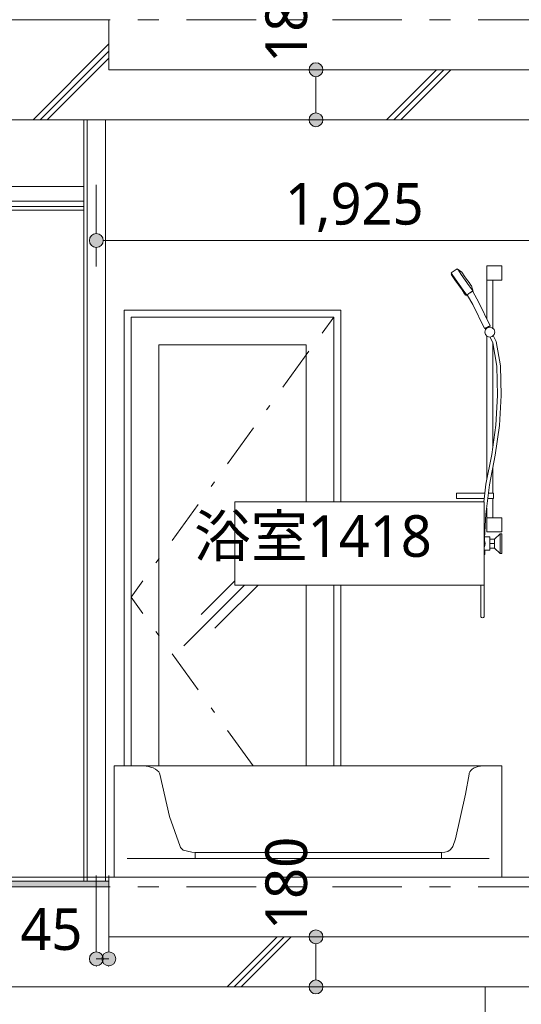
# Model space of a CAD drawing. Header units: millimetres. Extents: x 0 to 841, y 0 to 1188.
# Tile 15 of 98: x 314 to 350, y 268 to 338. Entities that reach past the tile are written whole.
import ezdxf
from ezdxf.xclip import XClip

# ---------------------------------------------------------------- set-up
doc = ezdxf.new("R2010")
doc.units = ezdxf.units.MM
doc.header["$MEASUREMENT"] = 0
doc.header["$XCLIPFRAME"] = 0
for name, pattern in [('Wipeout_Contour', [1000, 0, -1000]), ('二倍長一点鎖線', [10.5, 5, -2, 1.5, -2]), ('通り芯', [19, 15, -2, 0, -2])]:
    doc.linetypes.add(name, pattern=pattern)
for name, color, linetype in [('UB.★', 7, 'Continuous'), ('スラブ', 7, 'Continuous'), ('壁-間仕切り', 7, 'Continuous'), ('天井', 7, 'Continuous'), ('室名.★', 7, 'Continuous'), ('寸法', 7, 'Continuous'), ('床', 7, 'Continuous')]:
    doc.layers.add(name, color=color, linetype=linetype)
for name, color, linetype, lineweight in [('UB.★_ペン_番号__1', 7, 'Continuous', 5), ('スラブ_ペン_番号__29', 7, 'Continuous', 15), ('壁-間仕切り_ペン_番号__141', 7, 'Continuous', 15), ('天井_ペン_番号__141', 7, 'Continuous', 15), ('室名.★_ペン_番号__46', 7, 'Continuous', 13), ('寸法_ペン_番号__45', 7, 'Continuous', 13), ('寸法_ペン_番号__46', 7, 'Continuous', 13), ('床_ペン_番号__141', 7, 'Continuous', 15)]:
    doc.layers.add(name, color=color, linetype=linetype, lineweight=lineweight)
for name, color, linetype, lineweight, true_color in [('UB.★_ペン_番号__75', 251, 'Continuous', 5, 0x6a6a6a), ('スラブ_ペン_番号__169', 253, 'Continuous', 5, 0xaaaaaa), ('壁-躯体_ペン_番号__85', 251, 'Continuous', 5, 0x6a6a6a), ('壁-間仕切り_ペン_番号__161', 251, 'Continuous', 5, 0x6a6a6a), ('壁-間仕切り_ペン_番号__63', 251, 'Continuous', 5, 0x6a6a6a), ('天井_ペン_番号__161', 251, 'Continuous', 5, 0x6a6a6a), ('室名.★_ペン_番号__85', 251, 'Continuous', 5, 0x6a6a6a), ('寸法_ペン_番号__85', 251, 'Continuous', 5, 0x6a6a6a), ('床_ペン_番号__161', 251, 'Continuous', 5, 0x6a6a6a), ('床_ペン_番号__169', 253, 'Continuous', 5, 0xaaaaaa), ('柱_ペン_番号__88', 251, 'Continuous', 5, 0x6a6a6a), ('梁_ペン_番号__90', 251, 'Continuous', 5, 0x6a6a6a), ('線_ペン_番号__85', 251, 'Continuous', 5, 0x6a6a6a)]:
    doc.layers.add(name, color=color, linetype=linetype, lineweight=lineweight, true_color=true_color)
doc.styles.add('GENERATED_STYLE_1', font='meiryo.ttc')
pattern_1 = [(45, (121.78, 213.639), (-12.7279, 12.7279), []), (45, (121.525, 213.894), (-12.7279, 12.7279), []), (45, (121.27, 214.148), (-12.7279, 12.7279), [])]

# ---------------------------------------------------------------- blocks, each defined once
blk = doc.blocks.new('図面_7_7', base_point=(216.78, 313.239))
at = {"layer": 'UB.★_ペン_番号__1', "color": 7, "linetype": 'Continuous', "lineweight": 5}
for p, q in [((320.57, 284.739), (320.57, 276.739)), ((348.49, 284.739), (348.49, 276.739)), ((321.501, 276.739), (347.559, 276.739))]:
    blk.add_line(p, q, dxfattribs=at)
at = {"layer": 'UB.★_ペン_番号__75', "color": 251, "linetype": 'Continuous', "lineweight": 5, "true_color": 0x6a6a6a}
for p, q in [((344.832, 320.212), (345.273, 320.521)), ((345.351, 320.412), (345.275, 320.522)), ((345.275, 320.522), (345.275, 320.522)), ((345.275, 320.522), (345.277, 320.521)), ((345.277, 320.521), (345.602, 320.263)), ((345.561, 320.112), (345.351, 320.412)), ((345.648, 320.197), (345.602, 320.263)), ((347.39, 320.719), (347.419, 320.719)), ((347.39, 319.699), (347.39, 320.719)), ((347.419, 320.719), (347.5, 320.719)), ((347.5, 320.719), (347.61, 320.719)), ((347.61, 320.719), (348.49, 320.719)), ((348.49, 319.699), (348.49, 320.719)), ((344.909, 320.102), (344.832, 320.212)), ((344.84, 320.096), (344.89, 320.13)), ((344.91, 319.997), (344.84, 320.096)), ((345.119, 319.802), (344.909, 320.102)), ((345.099, 319.727), (344.91, 319.997)), ((345.357, 319.359), (345.099, 319.727)), ((345.406, 319.393), (345.119, 319.802)), ((345.848, 319.703), (345.561, 320.112)), ((345.774, 320.017), (345.648, 320.197)), ((345.946, 319.771), (345.774, 320.017)), ((346.135, 319.293), (345.848, 319.703)), ((346.119, 319.526), (345.946, 319.771)), ((347.39, 319.699), (347.419, 319.699)), ((347.39, 316.931), (347.39, 319.699)), ((347.419, 319.699), (347.5, 319.699)), ((347.5, 319.699), (347.61, 319.699)), ((347.61, 319.699), (348.49, 319.699)), ((347.83, 316.231), (347.83, 319.699)), ((345.615, 318.99), (345.357, 319.359)), ((345.693, 318.983), (345.406, 319.393)), ((345.804, 318.72), (345.615, 318.99)), ((345.903, 318.684), (345.693, 318.983)), ((346.244, 319.346), (346.119, 319.526)), ((346.345, 318.993), (346.135, 319.293)), ((346.191, 318.795), (346.246, 318.833)), ((346.291, 319.28), (346.244, 319.346)), ((346.246, 318.833), (346.264, 318.844)), ((346.264, 318.844), (346.313, 318.874)), ((346.422, 318.886), (346.291, 319.28)), ((346.313, 318.874), (346.327, 318.879)), ((346.327, 318.879), (346.368, 318.893)), ((346.422, 318.883), (346.345, 318.993)), ((346.368, 318.893), (346.374, 318.892)), ((346.374, 318.892), (346.395, 318.887)), ((346.429, 318.828), (346.395, 318.887)), ((346.404, 318.871), (346.42, 318.882)), ((346.42, 318.882), (346.422, 318.883)), ((346.422, 318.883), (346.422, 318.886)), ((346.8, 318.147), (346.429, 318.828)), ((345.873, 318.621), (345.804, 318.72)), ((345.873, 318.621), (345.922, 318.656)), ((345.979, 318.574), (345.903, 318.684)), ((345.979, 318.574), (346.005, 318.591)), ((346, 318.636), (345.995, 318.608)), ((345.995, 318.608), (345.995, 318.606)), ((346.007, 318.589), (345.995, 318.606)), ((346.006, 318.642), (346, 318.636)), ((346.039, 318.681), (346.006, 318.642)), ((346.386, 317.943), (346.007, 318.589)), ((346.051, 318.691), (346.039, 318.681)), ((346.099, 318.731), (346.051, 318.691)), ((346.116, 318.743), (346.099, 318.731)), ((346.173, 318.782), (346.116, 318.743)), ((346.191, 318.795), (346.173, 318.782)), ((347.64, 316.414), (346.8, 318.147)), ((347.241, 316.229), (346.386, 317.943)), ((347.241, 316.229), (347.258, 316.236)), ((347.298, 316.139), (347.25, 315.959)), ((347.258, 316.236), (347.305, 316.258)), ((347.326, 316.166), (347.287, 316.25)), ((347.43, 316.271), (347.298, 316.139)), ((347.305, 316.258), (347.368, 316.288)), ((347.368, 316.288), (347.441, 316.321)), ((347.61, 316.319), (347.43, 316.271)), ((347.441, 316.321), (347.513, 316.355)), ((347.513, 316.355), (347.577, 316.385)), ((347.577, 316.385), (347.623, 316.407)), ((347.632, 316.313), (347.595, 316.393)), ((347.79, 316.271), (347.61, 316.319)), ((347.623, 316.407), (347.64, 316.414)), ((347.922, 316.139), (347.79, 316.271)), ((347.97, 315.959), (347.922, 316.139)), ((347.25, 315.959), (347.298, 315.779)), ((347.298, 315.779), (347.43, 315.647)), ((347.39, 305.331), (347.39, 315.687)), ((347.43, 315.647), (347.61, 315.599)), ((347.61, 315.599), (347.79, 315.647)), ((347.823, 315.195), (347.632, 315.605)), ((347.79, 315.647), (347.922, 315.779)), ((348.073, 315.273), (347.864, 315.721)), ((347.922, 315.779), (347.97, 315.959)), ((348.119, 313.506), (347.823, 315.195)), ((347.83, 307.676), (347.83, 315.155)), ((348.379, 313.532), (348.073, 315.273)), ((348.18, 311.391), (348.119, 313.506)), ((348.44, 311.387), (348.379, 313.532)), ((348.058, 309.272), (348.18, 311.391)), ((348.317, 309.246), (348.44, 311.387)), ((347.755, 307.151), (348.058, 309.272)), ((348.011, 307.107), (348.317, 309.246)), ((347.327, 305.019), (347.755, 307.151)), ((347.584, 304.979), (348.011, 307.107)), ((347.83, 304.379), (347.83, 306.203)), ((347.082, 302.88), (347.327, 305.019)), ((347.341, 302.858), (347.584, 304.979)), ((345.219, 304.379), (345.508, 304.379)), ((345.219, 303.979), (345.219, 304.379)), ((345.219, 303.979), (345.508, 303.979)), ((345.508, 304.379), (346.008, 304.379)), ((345.508, 303.979), (346.008, 303.979)), ((346.008, 304.379), (346.581, 304.379)), ((346.008, 303.979), (346.581, 303.979)), ((346.581, 304.379), (347.074, 304.379)), ((346.581, 303.979), (347.074, 303.979)), ((347.074, 304.379), (347.254, 304.379)), ((347.074, 303.979), (347.208, 303.979)), ((347.47, 303.979), (347.61, 303.979)), ((347.516, 304.379), (347.61, 304.379)), ((347.61, 304.379), (347.74, 304.379)), ((347.61, 303.979), (347.74, 303.979)), ((347.74, 304.379), (347.835, 304.379)), ((347.74, 303.979), (347.835, 303.979)), ((347.83, 302.599), (347.83, 303.979)), ((347.835, 304.379), (347.87, 304.379)), ((347.835, 303.979), (347.87, 303.979)), ((347.87, 303.979), (347.87, 304.379)), ((347.39, 302.599), (347.39, 303.281)), ((346.96, 300.743), (347.082, 302.88)), ((347.22, 300.735), (347.341, 302.858)), ((347.39, 302.599), (347.419, 302.599)), ((347.39, 301.579), (347.39, 302.599)), ((347.419, 302.599), (347.5, 302.599)), ((347.5, 302.599), (347.61, 302.599)), ((347.61, 302.599), (348.49, 302.599)), ((348.49, 301.579), (348.49, 302.599)), ((346.417, 301.014), (346.599, 301.17)), ((346.461, 300.974), (346.627, 301.115)), ((346.57, 301.155), (346.505, 301.089)), ((346.586, 301.159), (346.57, 301.155)), ((346.599, 301.17), (346.835, 301.218)), ((346.627, 301.115), (346.832, 301.156)), ((346.81, 301.219), (346.72, 301.195)), ((346.987, 301.219), (346.81, 301.219)), ((346.832, 301.156), (346.981, 301.109)), ((346.835, 301.218), (346.984, 301.171)), ((346.85, 301.239), (346.882, 301.239)), ((346.85, 301.219), (346.85, 301.239)), ((346.882, 301.239), (346.97, 301.239)), ((346.97, 301.239), (346.988, 301.239)), ((347.61, 301.219), (347.248, 301.219)), ((347.249, 301.239), (347.298, 301.239)), ((347.298, 301.239), (347.33, 301.239)), ((347.33, 301.219), (347.33, 301.239)), ((347.39, 301.579), (347.419, 301.579)), ((347.419, 301.579), (347.5, 301.579)), ((347.5, 301.579), (347.61, 301.579)), ((347.61, 301.579), (348.49, 301.579)), ((347.61, 300.259), (347.61, 301.219)), ((347.95, 301.059), (348.35, 301.439)), ((348.35, 301.439), (348.35, 301.345)), ((348.35, 301.439), (348.49, 301.439)), ((348.35, 301.345), (348.35, 301.089)), ((348.49, 301.439), (348.49, 301.345)), ((348.49, 301.345), (348.49, 301.089)), ((346.252, 300.778), (346.417, 301.014)), ((346.252, 300.7), (346.252, 300.778)), ((346.252, 300.778), (346.254, 300.778)), ((346.417, 300.464), (346.252, 300.7)), ((346.252, 300.7), (346.254, 300.7)), ((346.254, 300.778), (346.269, 300.773)), ((346.254, 300.7), (346.269, 300.705)), ((346.269, 300.773), (346.296, 300.764)), ((346.269, 300.705), (346.296, 300.714)), ((346.296, 300.764), (346.312, 300.759)), ((346.296, 300.714), (346.312, 300.718)), ((346.312, 300.759), (346.461, 300.974)), ((346.312, 300.718), (346.312, 300.759)), ((346.461, 300.504), (346.312, 300.718)), ((346.599, 300.308), (346.417, 300.464)), ((346.627, 300.363), (346.461, 300.504)), ((346.96, 298.039), (346.96, 300.743)), ((347.228, 300.739), (347.22, 300.708)), ((347.22, 298.039), (347.22, 300.735)), ((347.23, 300.506), (347.22, 300.496)), ((347.222, 300.764), (347.228, 300.739)), ((347.29, 300.739), (347.23, 300.506)), ((347.233, 300.96), (347.29, 300.739)), ((347.95, 301.068), (347.61, 301.068)), ((347.95, 300.739), (347.61, 300.739)), ((347.95, 300.41), (347.61, 300.41)), ((347.95, 301.068), (347.95, 300.739)), ((347.95, 300.739), (347.95, 300.41)), ((347.95, 300.419), (348.35, 300.039)), ((348.35, 301.089), (348.35, 300.739)), ((348.35, 300.739), (348.35, 300.389)), ((348.49, 301.089), (348.49, 300.739)), ((348.49, 300.739), (348.49, 300.389)), ((346.505, 300.389), (346.57, 300.323)), ((346.57, 300.323), (346.586, 300.319)), ((346.835, 300.26), (346.599, 300.308)), ((346.832, 300.322), (346.627, 300.363)), ((346.72, 300.283), (346.81, 300.259)), ((346.81, 300.259), (346.96, 300.259)), ((346.96, 300.362), (346.832, 300.322)), ((346.96, 300.299), (346.835, 300.26)), ((346.93, 299.959), (346.93, 300.259)), ((346.93, 299.959), (346.951, 299.959)), ((346.951, 299.959), (346.96, 299.959)), ((347.22, 300.259), (347.61, 300.259)), ((347.22, 299.959), (347.228, 299.959)), ((347.228, 299.959), (347.25, 299.959)), ((347.25, 299.959), (347.25, 300.259)), ((348.35, 300.389), (348.35, 300.133)), ((348.35, 300.133), (348.35, 300.039)), ((348.35, 300.039), (348.49, 300.039)), ((348.49, 300.389), (348.49, 300.133)), ((348.49, 300.133), (348.49, 300.039)), ((346.96, 297.713), (346.96, 298.039)), ((346.96, 297.392), (346.96, 297.713)), ((347.22, 297.713), (347.22, 298.039)), ((347.22, 297.392), (347.22, 297.713)), ((346.96, 297.082), (346.96, 297.392)), ((346.96, 296.789), (346.96, 297.082)), ((347.22, 297.082), (347.22, 297.392)), ((347.22, 296.789), (347.22, 297.082)), ((346.96, 296.517), (346.96, 296.789)), ((346.96, 296.271), (346.96, 296.517)), ((346.96, 296.056), (346.96, 296.271)), ((347.22, 296.517), (347.22, 296.789)), ((347.22, 296.271), (347.22, 296.517)), ((347.22, 296.056), (347.22, 296.271)), ((346.96, 295.874), (346.96, 296.056)), ((346.96, 295.729), (346.96, 295.874)), ((346.96, 295.624), (346.96, 295.729)), ((346.96, 295.56), (346.96, 295.624)), ((346.96, 295.539), (346.96, 295.56)), ((346.96, 295.539), (346.977, 295.474)), ((346.977, 295.474), (347.025, 295.426)), ((347.155, 295.426), (347.202, 295.474)), ((347.202, 295.474), (347.22, 295.539)), ((347.22, 295.874), (347.22, 296.056)), ((347.22, 295.729), (347.22, 295.874)), ((347.22, 295.624), (347.22, 295.729)), ((347.22, 295.56), (347.22, 295.624)), ((347.22, 295.539), (347.22, 295.56)), ((347.025, 295.426), (347.09, 295.409)), ((347.09, 295.409), (347.155, 295.426)), ((322.733, 284.739), (322.932, 284.739)), ((322.733, 284.739), (322.733, 284.739)), ((322.932, 284.739), (323.944, 284.739)), ((323.944, 284.739), (325.122, 284.739)), ((325.122, 284.739), (326.387, 284.739)), ((326.387, 284.739), (344.133, 284.739)), ((344.133, 284.739), (345.02, 284.739)), ((345.02, 284.739), (345.846, 284.739)), ((345.846, 284.739), (346.556, 284.739)), ((346.556, 284.739), (347.082, 284.739)), ((347.082, 284.739), (347.082, 284.739)), ((321.501, 276.739), (320.57, 276.739)), ((348.49, 276.739), (347.559, 276.739))]:
    blk.add_line(p, q, dxfattribs=at)
at = {"layer": '壁-間仕切り_ペン_番号__63', "color": 251, "linetype": 'Continuous', "lineweight": 5, "true_color": 0x6a6a6a}
for p, q in [((321.28, 284.739), (321.28, 317.539)), ((321.28, 317.539), (336.88, 317.539)), ((336.88, 317.539), (336.88, 284.739)), ((336.38, 317.039), (321.78, 317.039)), ((321.78, 317.039), (321.78, 284.739)), ((335.534, 315.872), (336.38, 317.039)), ((336.38, 284.739), (336.38, 317.039)), ((323.78, 284.739), (323.78, 315.039)), ((323.78, 315.039), (334.38, 315.039)), ((332.718, 311.985), (334.595, 314.576)), ((334.38, 315.039), (334.38, 284.739)), ((331.544, 310.365), (331.779, 310.689)), ((328.728, 306.478), (330.605, 309.069)), ((327.554, 304.859), (327.789, 305.182)), ((324.738, 300.972), (326.616, 303.563)), ((325.58, 293.389), (332.58, 300.389)), ((323.565, 299.352), (323.799, 299.676)), ((326.835, 295.634), (330.335, 299.134)), ((321.78, 296.889), (322.626, 298.056)), ((327.825, 294.644), (331.325, 298.144)), ((321.78, 296.889), (322.626, 295.722)), ((323.565, 294.426), (323.799, 294.102)), ((324.738, 292.806), (326.616, 290.215)), ((327.554, 288.919), (327.789, 288.595)), ((328.728, 287.3), (330.583, 284.739))]:
    blk.add_line(p, q, dxfattribs=at)
at = {"layer": '寸法_ペン_番号__46', "color": 7, "linetype": 'Continuous', "lineweight": 13, "insert": (334.497, 335.339), "char_height": 3, "width": 7.45314, "attachment_point": 7, "rotation": 90, "style": 'GENERATED_STYLE_1'}
blk.add_mtext('\\A1;{\\pql;\\fMeiryo|b0|i0|c128|p0;\\W1.000000;180}', dxfattribs=at)
at = {"layer": '寸法_ペン_番号__46', "color": 7, "linetype": 'Continuous', "lineweight": 13, "insert": (332.863, 323.152), "char_height": 3, "width": 11.334, "attachment_point": 7, "style": 'GENERATED_STYLE_1'}
blk.add_mtext('\\A1;{\\pql;\\fMeiryo|b0|i0|c128|p0;\\W1.000000;1,925}', dxfattribs=at)
at = {"color": 254, "linetype": 'Wipeout_Contour', "lineweight": 0, "ltscale": 1742.972901}
blk.add_wipeout([(326.387, 278.072), (344.133, 278.072), (344.133, 278.507), (326.387, 278.507)], dxfattribs=at).dxf.layer = 'UB.★'
at = {"color": 254, "linetype": 'Wipeout_Contour', "lineweight": 0, "ltscale": 1725.336181}
blk.add_wipeout([(320.18, 272.439), (320.18, 268.839), (351.28, 268.839), (351.28, 272.439)], dxfattribs=at).dxf.layer = 'スラブ'
at = {"color": 254, "linetype": 'Wipeout_Contour', "lineweight": 0, "ltscale": 1762.470018}
blk.add_wipeout([(318.63, 331.239), (318.38, 331.239), (318.38, 276.439), (318.63, 276.439)], dxfattribs=at).dxf.layer = '壁-間仕切り'
at = {"layer": 'スラブ_ペン_番号__169', "linetype": 'Continuous', "lineweight": 5, "true_color": 0xaaaaaa}
h = blk.add_hatch(dxfattribs=at)
h.set_pattern_fill('コンクリート_構造2_0007', color=253, style=0, pattern_type=2)
h.set_pattern_definition(pattern_1)
h.paths.add_polyline_path([(320.18, 272.439), (320.18, 268.839), (351.28, 268.839), (351.28, 272.439)])
at = {"layer": '寸法', "linetype": 'Continuous', "lineweight": 0, "true_color": 0x000000}
for points in [[(334.597, 272.439), (334.635, 272.248), (334.743, 272.085), (334.905, 271.977), (335.097, 271.939), (335.288, 271.977), (335.45, 272.085), (335.559, 272.248), (335.597, 272.439), (335.559, 272.63), (335.45, 272.793), (335.288, 272.901), (335.097, 272.939), (334.905, 272.901), (334.743, 272.793), (334.635, 272.63)], [(334.597, 268.839), (334.635, 268.648), (334.743, 268.485), (334.905, 268.377), (335.097, 268.339), (335.288, 268.377), (335.45, 268.485), (335.559, 268.648), (335.597, 268.839), (335.559, 269.03), (335.45, 269.193), (335.288, 269.301), (335.097, 269.339), (334.905, 269.301), (334.743, 269.193), (334.635, 269.03)]]:
    blk.add_hatch(color=18, dxfattribs=at).paths.add_polyline_path(points)
at = {"layer": 'UB.★_ペン_番号__1', "color": 7, "linetype": 'Continuous', "lineweight": 5}
for p, q in [((326.387, 278.507), (326.387, 278.072)), ((344.133, 278.507), (344.133, 278.072)), ((326.387, 278.072), (321.501, 278.072)), ((344.133, 278.072), (326.387, 278.072)), ((347.559, 278.072), (344.133, 278.072))]:
    blk.add_line(p, q, dxfattribs=at)
at = {"layer": 'UB.★_ペン_番号__1', "color": 7, "linetype": 'Continuous', "lineweight": 5, "flags": 128}
blk.add_lwpolyline([(320.57, 284.739), (322.733, 284.739), (322.871, 284.735), (323.036, 284.708), (323.19, 284.663), (323.378, 284.599), (323.539, 284.519), (323.672, 284.425), (323.771, 284.321), (323.835, 284.21), (323.849, 284.152), (324.541, 281.105), (325.32, 278.953), (325.351, 278.866), (325.504, 278.699), (325.53, 278.682), (326.151, 278.543), (326.387, 278.507), (344.133, 278.507), (344.368, 278.543), (344.598, 278.594), (344.758, 278.699), (344.911, 278.866), (344.942, 278.953), (345.135, 279.488), (345.869, 282.716), (346.12, 284.152), (346.13, 284.21), (346.179, 284.321), (346.256, 284.425), (346.357, 284.519), (346.481, 284.599), (346.623, 284.662), (346.779, 284.708), (346.944, 284.735), (347.082, 284.739), (348.49, 284.739)], dxfattribs=at)
at = {"layer": '寸法_ペン_番号__45', "color": 7, "linetype": 'Continuous', "lineweight": 13}
for centre in [(335.097, 272.439), (335.097, 268.839)]:
    blk.add_circle(centre, 0.5, dxfattribs=at)
at = {"layer": '寸法_ペン_番号__85', "color": 251, "linetype": 'Continuous', "lineweight": 5, "true_color": 0x6a6a6a}
for p, q in [((335.597, 272.439), (340.097, 272.439)), ((335.097, 271.939), (335.097, 269.339)), ((335.597, 268.839), (340.097, 268.839))]:
    blk.add_line(p, q, dxfattribs=at)
for p in [(334.597, 272.439), (334.597, 268.839)]:
    blk.add_point(p, dxfattribs=at)
at = {"layer": '柱_ペン_番号__88', "color": 251, "linetype": 'Continuous', "lineweight": 5, "true_color": 0x6a6a6a}
blk.add_line((347.28, 213.639), (347.28, 268.839), dxfattribs=at)
at = {"layer": '寸法_ペン_番号__46', "color": 7, "linetype": 'Continuous', "lineweight": 13, "insert": (334.497, 272.939), "char_height": 3, "width": 7.45314, "attachment_point": 7, "rotation": 90, "style": 'GENERATED_STYLE_1'}
blk.add_mtext('\\A1;{\\pql;\\fMeiryo|b0|i0|c128|p0;\\W1.000000;180}', dxfattribs=at)
at = {"color": 254, "linetype": 'Wipeout_Contour', "lineweight": 0, "ltscale": 1764.715995}
blk.add_wipeout([(319.93, 331.239), (318.63, 331.239), (318.63, 276.439), (319.93, 276.439)], dxfattribs=at).dxf.layer = '壁-間仕切り'
at = {"color": 254, "linetype": 'Wipeout_Contour', "lineweight": 0, "ltscale": 1810.539107}
blk.add_wipeout([(329.261, 297.739), (347.199, 297.739), (347.199, 303.739), (329.261, 303.739)], dxfattribs=at).dxf.layer = '室名.★'
at = {"layer": '寸法', "linetype": 'Continuous', "lineweight": 0, "true_color": 0x000000}
blk.add_hatch(color=18, dxfattribs=at).paths.add_polyline_path([(318.78, 322.552), (318.818, 322.36), (318.926, 322.198), (319.089, 322.09), (319.28, 322.052), (319.471, 322.09), (319.633, 322.198), (319.742, 322.36), (319.78, 322.552), (319.742, 322.743), (319.633, 322.905), (319.471, 323.014), (319.28, 323.052), (319.089, 323.014), (318.926, 322.905), (318.818, 322.743)])
at = {"layer": '室名.★_ペン_番号__85', "color": 251, "linetype": 'Continuous', "lineweight": 5, "true_color": 0x6a6a6a, "flags": 128}
blk.add_lwpolyline([(329.261, 297.739), (347.199, 297.739), (347.199, 303.739), (329.261, 303.739)], close=True, dxfattribs=at)
at = {"layer": '寸法_ペン_番号__45', "color": 7, "linetype": 'Continuous', "lineweight": 13}
blk.add_circle((319.28, 322.552), 0.5, dxfattribs=at)
at = {"layer": '寸法_ペン_番号__85', "color": 251, "linetype": 'Continuous', "lineweight": 5, "true_color": 0x6a6a6a}
for p, q in [((319.28, 323.052), (319.28, 326.552)), ((319.78, 322.552), (357.28, 322.552)), ((319.28, 320.677), (319.28, 322.052))]:
    blk.add_line(p, q, dxfattribs=at)
at = {"layer": '梁_ペン_番号__90', "color": 251, "linetype": 'Continuous', "lineweight": 5, "true_color": 0x6a6a6a}
blk.add_line((227.48, 326.439), (318.38, 326.439), dxfattribs=at)
at = {"color": 254, "linetype": 'Wipeout_Contour', "lineweight": 0, "ltscale": 1892.057982}
blk.add_wipeout([(320.18, 334.839), (320.18, 331.239), (351.28, 331.239), (351.28, 334.839)], dxfattribs=at).dxf.layer = 'スラブ'
at = {"color": 254, "linetype": 'Wipeout_Contour', "lineweight": 0, "ltscale": 1693.505102}
blk.add_wipeout([(219.28, 324.989), (219.28, 324.739), (318.38, 324.739), (318.38, 324.989)], dxfattribs=at).dxf.layer = '天井'
at = {"color": 254, "linetype": 'Wipeout_Contour', "lineweight": 0, "ltscale": 2395.379108}
blk.add_wipeout([(318.38, 276.439), (219.28, 276.439), (219.28, 276.039), (320.18, 276.039), (320.18, 276.439), (319.93, 276.439)], dxfattribs=at).dxf.layer = '床'
at = {"layer": 'スラブ_ペン_番号__169', "linetype": 'Continuous', "lineweight": 5, "true_color": 0xaaaaaa}
h = blk.add_hatch(dxfattribs=at)
h.set_pattern_fill('コンクリート_構造2_0007', color=253, style=0, pattern_type=2)
h.set_pattern_definition(pattern_1)
h.paths.add_polyline_path([(320.18, 334.839), (320.18, 331.239), (351.28, 331.239), (351.28, 334.839)])
at = {"layer": '寸法', "linetype": 'Continuous', "lineweight": 0, "true_color": 0x000000}
for points in [[(334.597, 334.839), (334.635, 334.648), (334.743, 334.485), (334.905, 334.377), (335.097, 334.339), (335.288, 334.377), (335.45, 334.485), (335.559, 334.648), (335.597, 334.839), (335.559, 335.03), (335.45, 335.193), (335.288, 335.301), (335.097, 335.339), (334.905, 335.301), (334.743, 335.193), (334.635, 335.03)], [(334.597, 331.239), (334.635, 331.048), (334.743, 330.885), (334.905, 330.777), (335.097, 330.739), (335.288, 330.777), (335.45, 330.885), (335.559, 331.048), (335.597, 331.239), (335.559, 331.43), (335.45, 331.593), (335.288, 331.701), (335.097, 331.739), (334.905, 331.701), (334.743, 331.593), (334.635, 331.43)]]:
    blk.add_hatch(color=18, dxfattribs=at).paths.add_polyline_path(points)
at = {"layer": '床_ペン_番号__169', "linetype": 'Continuous', "lineweight": 5, "true_color": 0xaaaaaa}
h = blk.add_hatch(dxfattribs=at)
h.set_pattern_fill('切石_0007', color=253, style=0, pattern_type=2)
h.set_pattern_definition([(45, (121.7799, 217.139), (-1.113693, 1.113693), [0, -1.05, 0, -1.575]), (110, (125.2799, 217.139), (1.480016, 0.538682), [0, -0.77, 0, -1.33])])
h.paths.add_polyline_path([(318.38, 276.439), (219.28, 276.439), (219.28, 276.039), (320.18, 276.039), (320.18, 276.439), (319.93, 276.439)])
at = {"layer": '寸法_ペン_番号__45', "color": 7, "linetype": 'Continuous', "lineweight": 13}
for centre in [(335.097, 334.839), (335.097, 331.239)]:
    blk.add_circle(centre, 0.5, dxfattribs=at)
at = {"layer": '寸法_ペン_番号__85', "color": 251, "linetype": 'Continuous', "lineweight": 5, "true_color": 0x6a6a6a}
for p, q in [((335.597, 334.839), (340.097, 334.839)), ((335.097, 334.339), (335.097, 331.739)), ((335.597, 331.239), (340.097, 331.239))]:
    blk.add_line(p, q, dxfattribs=at)
for p in [(334.597, 334.839), (334.597, 331.239)]:
    blk.add_point(p, dxfattribs=at)
at = {"color": 254, "linetype": 'Wipeout_Contour', "lineweight": 0, "ltscale": 1694.477389}
blk.add_wipeout([(219.28, 325.369), (219.28, 324.989), (318.38, 324.989), (318.38, 325.369)], dxfattribs=at).dxf.layer = '天井'
at = {"layer": '天井_ペン_番号__141', "color": 7, "linetype": 'Continuous', "lineweight": 15}
blk.add_line((318.38, 324.739), (300.88, 324.739), dxfattribs=at)
at = {"layer": '天井_ペン_番号__161', "color": 251, "linetype": 'Continuous', "lineweight": 5, "true_color": 0x6a6a6a, "flags": 128}
for points in [[(318.38, 325.369), (219.28, 325.369), (218.48, 325.369)], [(318.38, 324.989), (219.28, 324.989), (218.48, 324.989)]]:
    blk.add_lwpolyline(points, dxfattribs=at)
at = {"color": 254, "linetype": 'Wipeout_Contour', "lineweight": 0, "ltscale": 1843.256146}
blk.add_wipeout([(320.18, 331.239), (320.18, 338.439), (312.98, 338.439), (312.98, 331.239)], dxfattribs=at).dxf.layer = 'スラブ'
at = {"color": 254, "linetype": 'Wipeout_Contour', "lineweight": 0, "ltscale": 1670.714668}
blk.add_wipeout([(320.18, 268.839), (320.18, 276.039), (312.98, 276.039), (312.98, 268.839)], dxfattribs=at).dxf.layer = 'スラブ'
at = {"color": 254, "linetype": 'Wipeout_Contour', "lineweight": 0, "ltscale": 1549.291675}
blk.add_wipeout([(219.28, 276.739), (219.28, 276.439), (318.38, 276.439), (318.38, 276.739)], dxfattribs=at).dxf.layer = '床'
at = {"color": 254, "linetype": 'Wipeout_Contour', "lineweight": 0, "ltscale": 1692.036516}
blk.add_wipeout([(320.18, 276.739), (319.93, 276.739), (319.93, 276.439), (320.18, 276.439)], dxfattribs=at).dxf.layer = '床'
at = {"layer": 'スラブ_ペン_番号__169', "linetype": 'Continuous', "lineweight": 5, "true_color": 0xaaaaaa}
h = blk.add_hatch(dxfattribs=at)
h.set_pattern_fill('コンクリート_構造2_0007', color=253, style=0, pattern_type=2)
h.set_pattern_definition(pattern_1)
h.paths.add_polyline_path([(320.18, 331.239), (320.18, 338.439), (312.98, 338.439), (312.98, 331.239)])
h = blk.add_hatch(dxfattribs=at)
h.set_pattern_fill('コンクリート_構造2_0007', color=253, style=0, pattern_type=2)
h.set_pattern_definition(pattern_1)
h.paths.add_polyline_path([(320.18, 268.839), (320.18, 276.039), (312.98, 276.039), (312.98, 268.839)])
at = {"layer": '寸法', "linetype": 'Continuous', "lineweight": 0, "true_color": 0x000000}
for points in [[(318.78, 270.857), (318.818, 270.665), (318.926, 270.503), (319.089, 270.395), (319.28, 270.357), (319.471, 270.395), (319.633, 270.503), (319.742, 270.665), (319.78, 270.857), (319.742, 271.048), (319.633, 271.21), (319.471, 271.319), (319.28, 271.357), (319.089, 271.319), (318.926, 271.21), (318.818, 271.048)], [(319.68, 270.857), (319.718, 270.665), (319.826, 270.503), (319.989, 270.395), (320.18, 270.357), (320.371, 270.395), (320.533, 270.503), (320.642, 270.665), (320.68, 270.857), (320.642, 271.048), (320.533, 271.21), (320.371, 271.319), (320.18, 271.357), (319.989, 271.319), (319.826, 271.21), (319.718, 271.048)]]:
    blk.add_hatch(color=18, dxfattribs=at).paths.add_polyline_path(points)
at = {"layer": 'スラブ_ペン_番号__29', "color": 7, "linetype": 'Continuous', "lineweight": 15}
for p, q in [((320.18, 338.439), (312.98, 338.439)), ((320.18, 338.439), (320.18, 334.839)), ((351.28, 334.839), (320.18, 334.839)), ((318.38, 331.239), (312.98, 331.239)), ((320.18, 331.239), (319.93, 331.239)), ((351.28, 331.239), (320.18, 331.239)), ((320.18, 276.039), (312.98, 276.039)), ((320.18, 276.039), (320.18, 272.439)), ((351.28, 272.439), (320.18, 272.439)), ((320.18, 268.839), (312.98, 268.839)), ((351.28, 268.839), (320.18, 268.839))]:
    blk.add_line(p, q, dxfattribs=at)
at = {"layer": 'スラブ_ペン_番号__29', "color": 7, "linetype": 'Continuous', "lineweight": 15, "flags": 128}
blk.add_lwpolyline([(319.93, 331.239), (318.63, 331.239), (318.38, 331.239)], dxfattribs=at)
at = {"layer": '壁-躯体_ペン_番号__85', "color": 251, "linetype": '通り芯', "lineweight": 5, "true_color": 0x6a6a6a}
blk.add_line((61.78, 276.739), (401.78, 276.739), dxfattribs=at)
at = {"layer": '壁-間仕切り_ペン_番号__141', "color": 7, "linetype": 'Continuous', "lineweight": 15}
for p, q in [((318.38, 331.239), (318.38, 276.739)), ((318.38, 276.739), (318.38, 276.439))]:
    blk.add_line(p, q, dxfattribs=at)
at = {"layer": '壁-間仕切り_ペン_番号__141', "color": 7, "linetype": 'Continuous', "lineweight": 15, "flags": 128}
blk.add_lwpolyline([(319.93, 276.439), (318.63, 276.439), (318.38, 276.439)], dxfattribs=at)
at = {"layer": '壁-間仕切り_ペン_番号__161', "color": 251, "linetype": 'Continuous', "lineweight": 5, "true_color": 0x6a6a6a}
for p, q in [((318.63, 331.239), (318.63, 276.439)), ((319.93, 331.239), (319.93, 276.739)), ((319.93, 276.739), (319.93, 276.439))]:
    blk.add_line(p, q, dxfattribs=at)
at = {"layer": '寸法_ペン_番号__45', "color": 7, "linetype": 'Continuous', "lineweight": 13}
for centre in [(319.28, 270.857), (320.18, 270.857)]:
    blk.add_circle(centre, 0.5, dxfattribs=at)
at = {"layer": '寸法_ペン_番号__85', "color": 251, "linetype": 'Continuous', "lineweight": 5, "true_color": 0x6a6a6a}
for p, q in [((319.28, 271.357), (319.28, 276.857)), ((320.18, 271.357), (320.18, 276.857)), ((319.28, 270.857), (320.18, 270.857))]:
    blk.add_line(p, q, dxfattribs=at)
for p in [(319.28, 270.357), (320.18, 270.357)]:
    blk.add_point(p, dxfattribs=at)
at = {"layer": '床_ペン_番号__141', "color": 7, "linetype": 'Continuous', "lineweight": 15}
blk.add_line((320.18, 276.739), (319.93, 276.739), dxfattribs=at)
at = {"layer": '床_ペン_番号__141', "color": 7, "linetype": 'Continuous', "lineweight": 15, "flags": 128}
blk.add_lwpolyline([(318.38, 276.739), (299.6, 276.739), (298.88, 276.739), (219.28, 276.739), (218.48, 276.739)], dxfattribs=at)
at = {"layer": '床_ペン_番号__161', "color": 251, "linetype": 'Continuous', "lineweight": 5, "true_color": 0x6a6a6a}
blk.add_line((320.18, 276.439), (319.93, 276.439), dxfattribs=at)
at = {"layer": '床_ペン_番号__161', "color": 251, "linetype": 'Continuous', "lineweight": 5, "true_color": 0x6a6a6a, "flags": 128}
for points in [[(318.38, 276.439), (219.28, 276.439), (218.48, 276.439), (217.68, 276.439)], [(320.18, 276.739), (320.18, 276.439), (320.18, 276.039)]]:
    blk.add_lwpolyline(points, dxfattribs=at)
at = {"layer": '線_ペン_番号__85', "color": 251, "linetype": '二倍長一点鎖線', "lineweight": 5, "true_color": 0x6a6a6a}
for p, q in [((31.78, 338.439), (401.78, 338.439)), ((31.78, 276.039), (401.78, 276.039))]:
    blk.add_line(p, q, dxfattribs=at)
at = {"layer": '室名.★_ペン_番号__46', "color": 7, "linetype": 'Continuous', "lineweight": 13, "char_height": 3, "attachment_point": 2, "style": 'GENERATED_STYLE_1'}
for s, insert in [('\\A1;{\\pqc;\\pt0,920;\\fMeiryo|b0|i0|c128|p0;\\W1.000000;収納\\fMeiryo|b0|i0|c128|p0;\\W1.000000;\\A1{\\H.66x;\\S^  ;}\\fMeiryo|b0|i0|c128|p0;\\W1.000000;\\fMeiryo|b0|i0|c128|p0;\\W1.000000;\\A1{\\H.66x;\\S^  ;}\\fMeiryo|b0|i0|c128|p0;\\W1.000000;\\fMeiryo|b0|i0|c128|p0;\\W1.000000;\\fMeiryo|b0|i0|c128|p0;\\W1.000000;\\fMeiryo|b0|i0|c128|p0;\\W1.000000;\\fMeiryo|b0|i0|c128|p0;\\W1.000000;\\fMeiryo|b0|i0|c128|p0;\\W1.000000;\\fMeiryo|b0|i0|c128|p0;\\W1.000000;\\A1{\\H.66x;\\S^  ;}\\fMeiryo|b0|i0|c128|p0;\\W1.000000;\\fMeiryo|b0|i0|c128|p0;\\W1.000000;\\A1{\\H.66x;\\S^  ;}\\fMeiryo|b0|i0|c128|p0;\\W1.000000;\\fMeiryo|b0|i0|c128|p0;\\W1.000000;\\fMeiryo|b0|i0|c128|p0;\\W1.000000;\\fMeiryo|b0|i0|c128|p0;\\W1.000000;\\fMeiryo|b0|i0|c128|p0;\\W1.000000;\\fMeiryo|b0|i0|c128|p0;\\W1.000000;\\fMeiryo|b0|i0|c128|p0;\\W1.000000;\\A1{\\H.66x;\\S^  ;}\\fMeiryo|b0|i0|c128|p0;\\W1.000000;\\fMeiryo|b0|i0|c128|p0;\\W1.000000;\\A1{\\H.66x;\\S^  ;}\\fMeiryo|b0|i0|c128|p0;\\W1.000000;\\fMeiryo|b0|i0|c128|p0;\\W1.000000;\\fMeiryo|b0|i0|c128|p0;\\W1.000000;\\fMeiryo|b0|i0|c128|p0;\\W1.000000;\\fMeiryo|b0|i0|c128|p0;\\W1.000000;\\fMeiryo|b0|i0|c128|p0;\\W1.000000;\\fMeiryo|b0|i0|c128|p0;\\W1.000000;\\A1{\\H.66x;\\S^  ;}\\fMeiryo|b0|i0|c128|p0;\\W1.000000;\\fMeiryo|b0|i0|c128|p0;\\W1.000000;\\A1{\\H.66x;\\S^  ;}\\fMeiryo|b0|i0|c128|p0;\\W1.000000;\\fMeiryo|b0|i0|c128|p0;\\W1.000000;\\fMeiryo|b0|i0|c128|p0;\\W1.000000;\\fMeiryo|b0|i0|c128|p0;\\W1.000000;\\fMeiryo|b0|i0|c128|p0;\\W1.000000;\\fMeiryo|b0|i0|c128|p0;\\W1.000000;\\fMeiryo|b0|i0|c128|p0;\\W1.000000;\\A1{\\H.66x;\\S^  ;}\\fMeiryo|b0|i0|c128|p0;\\W1.000000;\\fMeiryo|b0|i0|c128|p0;\\W1.000000;\\A1{\\H.66x;\\S^  ;}\\fMeiryo|b0|i0|c128|p0;\\W1.000000;\\fMeiryo|b0|i0|c128|p0;\\W1.000000;\\fMeiryo|b0|i0|c128|p0;\\W1.000000;\\fMeiryo|b0|i0|c128|p0;\\W1.000000;\\fMeiryo|b0|i0|c128|p0;\\W1.000000;\\fMeiryo|b0|i0|c128|p0;\\W1.000000;\\fMeiryo|b0|i0|c128|p0;\\W1.000000;\\fMeiryo|b0|i0|c128|p0;\\W1.000000;}', (309.63, 365.245)), ('\\A1;{\\pqc;\\pt0,920;\\fMeiryo|b0|i0|c128|p0;\\W1.000000;浴室1418\\fMeiryo|b0|i0|c128|p0;\\W1.000000;\\A1{\\H.66x;\\S^  ;}\\fMeiryo|b0|i0|c128|p0;\\W1.000000;\\fMeiryo|b0|i0|c128|p0;\\W1.000000;\\A1{\\H.66x;\\S^  ;}\\fMeiryo|b0|i0|c128|p0;\\W1.000000;\\fMeiryo|b0|i0|c128|p0;\\W1.000000;\\fMeiryo|b0|i0|c128|p0;\\W1.000000;\\fMeiryo|b0|i0|c128|p0;\\W1.000000;\\fMeiryo|b0|i0|c128|p0;\\W1.000000;\\fMeiryo|b0|i0|c128|p0;\\W1.000000;\\fMeiryo|b0|i0|c128|p0;\\W1.000000;\\A1{\\H.66x;\\S^  ;}\\fMeiryo|b0|i0|c128|p0;\\W1.000000;\\fMeiryo|b0|i0|c128|p0;\\W1.000000;\\A1{\\H.66x;\\S^  ;}\\fMeiryo|b0|i0|c128|p0;\\W1.000000;\\fMeiryo|b0|i0|c128|p0;\\W1.000000;\\fMeiryo|b0|i0|c128|p0;\\W1.000000;\\fMeiryo|b0|i0|c128|p0;\\W1.000000;\\fMeiryo|b0|i0|c128|p0;\\W1.000000;\\fMeiryo|b0|i0|c128|p0;\\W1.000000;\\fMeiryo|b0|i0|c128|p0;\\W1.000000;\\A1{\\H.66x;\\S^  ;}\\fMeiryo|b0|i0|c128|p0;\\W1.000000;\\fMeiryo|b0|i0|c128|p0;\\W1.000000;\\A1{\\H.66x;\\S^  ;}\\fMeiryo|b0|i0|c128|p0;\\W1.000000;\\fMeiryo|b0|i0|c128|p0;\\W1.000000;\\fMeiryo|b0|i0|c128|p0;\\W1.000000;\\fMeiryo|b0|i0|c128|p0;\\W1.000000;\\fMeiryo|b0|i0|c128|p0;\\W1.000000;\\fMeiryo|b0|i0|c128|p0;\\W1.000000;\\fMeiryo|b0|i0|c128|p0;\\W1.000000;\\A1{\\H.66x;\\S^  ;}\\fMeiryo|b0|i0|c128|p0;\\W1.000000;\\fMeiryo|b0|i0|c128|p0;\\W1.000000;\\A1{\\H.66x;\\S^  ;}\\fMeiryo|b0|i0|c128|p0;\\W1.000000;\\fMeiryo|b0|i0|c128|p0;\\W1.000000;\\fMeiryo|b0|i0|c128|p0;\\W1.000000;\\fMeiryo|b0|i0|c128|p0;\\W1.000000;\\fMeiryo|b0|i0|c128|p0;\\W1.000000;\\fMeiryo|b0|i0|c128|p0;\\W1.000000;\\fMeiryo|b0|i0|c128|p0;\\W1.000000;\\A1{\\H.66x;\\S^  ;}\\fMeiryo|b0|i0|c128|p0;\\W1.000000;\\fMeiryo|b0|i0|c128|p0;\\W1.000000;\\A1{\\H.66x;\\S^  ;}\\fMeiryo|b0|i0|c128|p0;\\W1.000000;\\fMeiryo|b0|i0|c128|p0;\\W1.000000;\\fMeiryo|b0|i0|c128|p0;\\W1.000000;\\fMeiryo|b0|i0|c128|p0;\\W1.000000;\\fMeiryo|b0|i0|c128|p0;\\W1.000000;\\fMeiryo|b0|i0|c128|p0;\\W1.000000;\\fMeiryo|b0|i0|c128|p0;\\W1.000000;\\fMeiryo|b0|i0|c128|p0;\\W1.000000;}', (338.105, 365.184)), ('\\A1;{\\pqc;\\pt0,920;\\fMeiryo|b0|i0|c128|p0;\\W1.000000;収納\\fMeiryo|b0|i0|c128|p0;\\W1.000000;\\A1{\\H.66x;\\S^  ;}\\fMeiryo|b0|i0|c128|p0;\\W1.000000;\\fMeiryo|b0|i0|c128|p0;\\W1.000000;\\A1{\\H.66x;\\S^  ;}\\fMeiryo|b0|i0|c128|p0;\\W1.000000;\\fMeiryo|b0|i0|c128|p0;\\W1.000000;\\fMeiryo|b0|i0|c128|p0;\\W1.000000;\\fMeiryo|b0|i0|c128|p0;\\W1.000000;\\fMeiryo|b0|i0|c128|p0;\\W1.000000;\\fMeiryo|b0|i0|c128|p0;\\W1.000000;\\fMeiryo|b0|i0|c128|p0;\\W1.000000;\\A1{\\H.66x;\\S^  ;}\\fMeiryo|b0|i0|c128|p0;\\W1.000000;\\fMeiryo|b0|i0|c128|p0;\\W1.000000;\\A1{\\H.66x;\\S^  ;}\\fMeiryo|b0|i0|c128|p0;\\W1.000000;\\fMeiryo|b0|i0|c128|p0;\\W1.000000;\\fMeiryo|b0|i0|c128|p0;\\W1.000000;\\fMeiryo|b0|i0|c128|p0;\\W1.000000;\\fMeiryo|b0|i0|c128|p0;\\W1.000000;\\fMeiryo|b0|i0|c128|p0;\\W1.000000;\\fMeiryo|b0|i0|c128|p0;\\W1.000000;\\A1{\\H.66x;\\S^  ;}\\fMeiryo|b0|i0|c128|p0;\\W1.000000;\\fMeiryo|b0|i0|c128|p0;\\W1.000000;\\A1{\\H.66x;\\S^  ;}\\fMeiryo|b0|i0|c128|p0;\\W1.000000;\\fMeiryo|b0|i0|c128|p0;\\W1.000000;\\fMeiryo|b0|i0|c128|p0;\\W1.000000;\\fMeiryo|b0|i0|c128|p0;\\W1.000000;\\fMeiryo|b0|i0|c128|p0;\\W1.000000;\\fMeiryo|b0|i0|c128|p0;\\W1.000000;\\fMeiryo|b0|i0|c128|p0;\\W1.000000;\\A1{\\H.66x;\\S^  ;}\\fMeiryo|b0|i0|c128|p0;\\W1.000000;\\fMeiryo|b0|i0|c128|p0;\\W1.000000;\\A1{\\H.66x;\\S^  ;}\\fMeiryo|b0|i0|c128|p0;\\W1.000000;\\fMeiryo|b0|i0|c128|p0;\\W1.000000;\\fMeiryo|b0|i0|c128|p0;\\W1.000000;\\fMeiryo|b0|i0|c128|p0;\\W1.000000;\\fMeiryo|b0|i0|c128|p0;\\W1.000000;\\fMeiryo|b0|i0|c128|p0;\\W1.000000;\\fMeiryo|b0|i0|c128|p0;\\W1.000000;\\A1{\\H.66x;\\S^  ;}\\fMeiryo|b0|i0|c128|p0;\\W1.000000;\\fMeiryo|b0|i0|c128|p0;\\W1.000000;\\A1{\\H.66x;\\S^  ;}\\fMeiryo|b0|i0|c128|p0;\\W1.000000;\\fMeiryo|b0|i0|c128|p0;\\W1.000000;\\fMeiryo|b0|i0|c128|p0;\\W1.000000;\\fMeiryo|b0|i0|c128|p0;\\W1.000000;\\fMeiryo|b0|i0|c128|p0;\\W1.000000;\\fMeiryo|b0|i0|c128|p0;\\W1.000000;\\fMeiryo|b0|i0|c128|p0;\\W1.000000;\\fMeiryo|b0|i0|c128|p0;\\W1.000000;}', (309.63, 302.845)), ('\\A1;{\\pqc;\\pt0,920;\\fMeiryo|b0|i0|c128|p0;\\W1.000000;浴室1418\\fMeiryo|b0|i0|c128|p0;\\W1.000000;\\A1{\\H.66x;\\S^  ;}\\fMeiryo|b0|i0|c128|p0;\\W1.000000;\\fMeiryo|b0|i0|c128|p0;\\W1.000000;\\A1{\\H.66x;\\S^  ;}\\fMeiryo|b0|i0|c128|p0;\\W1.000000;\\fMeiryo|b0|i0|c128|p0;\\W1.000000;\\fMeiryo|b0|i0|c128|p0;\\W1.000000;\\fMeiryo|b0|i0|c128|p0;\\W1.000000;\\fMeiryo|b0|i0|c128|p0;\\W1.000000;\\fMeiryo|b0|i0|c128|p0;\\W1.000000;\\fMeiryo|b0|i0|c128|p0;\\W1.000000;\\A1{\\H.66x;\\S^  ;}\\fMeiryo|b0|i0|c128|p0;\\W1.000000;\\fMeiryo|b0|i0|c128|p0;\\W1.000000;\\A1{\\H.66x;\\S^  ;}\\fMeiryo|b0|i0|c128|p0;\\W1.000000;\\fMeiryo|b0|i0|c128|p0;\\W1.000000;\\fMeiryo|b0|i0|c128|p0;\\W1.000000;\\fMeiryo|b0|i0|c128|p0;\\W1.000000;\\fMeiryo|b0|i0|c128|p0;\\W1.000000;\\fMeiryo|b0|i0|c128|p0;\\W1.000000;\\fMeiryo|b0|i0|c128|p0;\\W1.000000;\\A1{\\H.66x;\\S^  ;}\\fMeiryo|b0|i0|c128|p0;\\W1.000000;\\fMeiryo|b0|i0|c128|p0;\\W1.000000;\\A1{\\H.66x;\\S^  ;}\\fMeiryo|b0|i0|c128|p0;\\W1.000000;\\fMeiryo|b0|i0|c128|p0;\\W1.000000;\\fMeiryo|b0|i0|c128|p0;\\W1.000000;\\fMeiryo|b0|i0|c128|p0;\\W1.000000;\\fMeiryo|b0|i0|c128|p0;\\W1.000000;\\fMeiryo|b0|i0|c128|p0;\\W1.000000;\\fMeiryo|b0|i0|c128|p0;\\W1.000000;\\A1{\\H.66x;\\S^  ;}\\fMeiryo|b0|i0|c128|p0;\\W1.000000;\\fMeiryo|b0|i0|c128|p0;\\W1.000000;\\A1{\\H.66x;\\S^  ;}\\fMeiryo|b0|i0|c128|p0;\\W1.000000;\\fMeiryo|b0|i0|c128|p0;\\W1.000000;\\fMeiryo|b0|i0|c128|p0;\\W1.000000;\\fMeiryo|b0|i0|c128|p0;\\W1.000000;\\fMeiryo|b0|i0|c128|p0;\\W1.000000;\\fMeiryo|b0|i0|c128|p0;\\W1.000000;\\fMeiryo|b0|i0|c128|p0;\\W1.000000;\\A1{\\H.66x;\\S^  ;}\\fMeiryo|b0|i0|c128|p0;\\W1.000000;\\fMeiryo|b0|i0|c128|p0;\\W1.000000;\\A1{\\H.66x;\\S^  ;}\\fMeiryo|b0|i0|c128|p0;\\W1.000000;\\fMeiryo|b0|i0|c128|p0;\\W1.000000;\\fMeiryo|b0|i0|c128|p0;\\W1.000000;\\fMeiryo|b0|i0|c128|p0;\\W1.000000;\\fMeiryo|b0|i0|c128|p0;\\W1.000000;\\fMeiryo|b0|i0|c128|p0;\\W1.000000;\\fMeiryo|b0|i0|c128|p0;\\W1.000000;\\fMeiryo|b0|i0|c128|p0;\\W1.000000;}', (338.23, 302.784))]:
    blk.add_mtext(s, dxfattribs=dict(at, insert=insert))
at = {"layer": '寸法_ペン_番号__46', "color": 7, "linetype": 'Continuous', "lineweight": 13, "insert": (313.811, 271.457), "char_height": 3, "width": 4.96878, "attachment_point": 7, "style": 'GENERATED_STYLE_1'}
blk.add_mtext('\\A1;{\\pql;\\fMeiryo|b0|i0|c128|p0;\\W1.000000;45}', dxfattribs=at)

msp = doc.modelspace()

# ---------------------------------------------------------------- block references
at = {"color": 7, "linetype": 'Continuous', "lineweight": 5}
ref = msp.add_blockref('図面_7_7', (216.78, 313.239), dxfattribs=at)
XClip(ref).set_block_clipping_path([(31.7799017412, 128.6389561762), (401.7799017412, 497.8389578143)])

doc.saveas('drawing.dxf')
